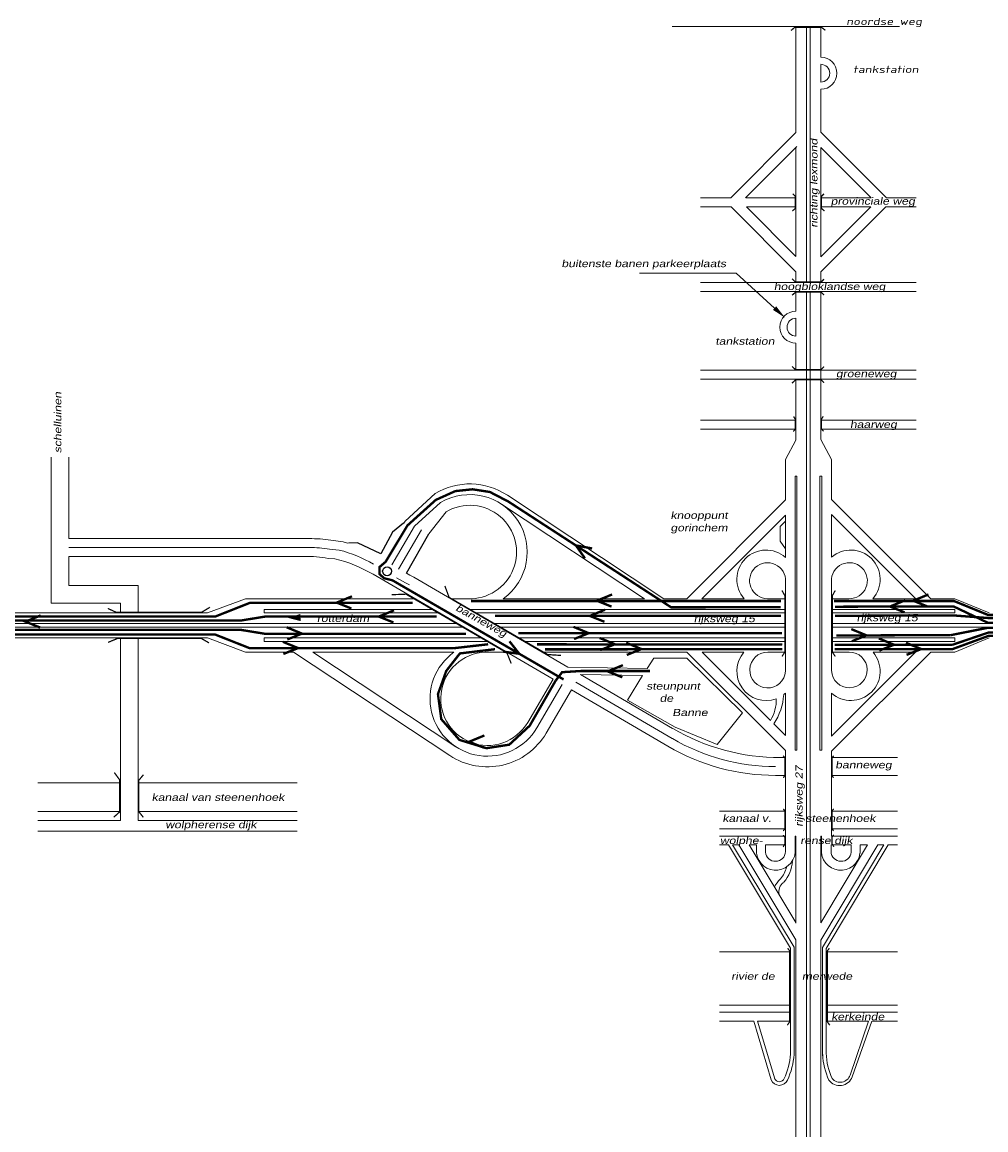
# Model space of a CAD drawing. Header units: metres. Extents: x 534 to 2631, y -2348 to -1484.
# Tile 7 of 13: x 1678 to 1881, y -1954 to -1720. Entities that reach past the tile are written whole.
import ezdxf

# ---------------------------------------------------------------- set-up
doc = ezdxf.new("R2010")
doc.units = ezdxf.units.M
doc.layers.get('0').update_dxf_attribs({"lineweight": 0})
for name, color, linetype, lineweight in [('135-8$0$STROOI', 7, 'Continuous', 0), ('135-8$0$TEXT', 178, 'Continuous', 0), ('STROOI', 7, 'Continuous', 0), ('Strooi WEL', 90, 'Continuous', 0), ('Text', 7, 'Continuous', 0)]:
    doc.layers.add(name, color=color, linetype=linetype, lineweight=lineweight)
doc.styles.add('135-8$0$ISO25', font='ISO9.SHX', dxfattribs={"width": 1.5, "oblique": 10})
doc.styles.add('ISO25', font='ARIALN.TTF', dxfattribs={"width": 1.5, "oblique": 10})

msp = doc.modelspace()

# ---------------------------------------------------------------- linework, layer by layer
at = {"color": 0, "ltscale": 0.5}
for p, q in [((1764.91, -1819.76), (1758.56, -1825.57)), ((1760.54, -1826.65), (1766.05, -1821.7)), ((1767.2, -1823.64), (1763.57, -1828.3)), ((1742.92, -1829.61), (1745.54, -1829.97)), ((1742.38, -1833.44), (1743.79, -1833.53)), ((1742.66, -1831.47), (1744.7, -1831.69)), ((1759.58, -1836.96), (1760.4, -1837.38)), ((1757.73, -1840.22), (1758.59, -1840.67)), ((1758.65, -1838.59), (1759.5, -1839.03))]:
    msp.add_line(p, q, dxfattribs=at)
at = {"lineweight": -3, "ltscale": 0.5}
for p, q in [((1758.27, -1826.05), (1755.91, -1827.95)), ((1755.91, -1827.95), (1753.48, -1832.48)), ((1758.84, -1836.53), (1763.57, -1828.3)), ((1748.55, -1830.18), (1746.65, -1830.25)), ((1753.48, -1832.48), (1748.55, -1830.18))]:
    msp.add_line(p, q, dxfattribs=at)
msp.add_circle((1754.79, -1836.15), 0.94, dxfattribs=at)
at = {"layer": '135-8$0$STROOI', "color": 7}
for p, q in [((1862.75, -1721.43), (1814.82, -1721.43)), ((1840.92, -1741.79), (1840.92, -1721.43)), ((1843.17, -1741.76), (1843.17, -1721.43)), ((1843.92, -1741.75), (1843.92, -1721.43)), ((1846.17, -1727.89), (1846.17, -1721.43)), ((1846.16, -1727.19), (1846.16, -1723.44)), ((1846.17, -1727.89), (1846.17, -1727.38)), ((1846.17, -1733.14), (1846.17, -1729.39)), ((1846.17, -1741.73), (1846.17, -1734.64))]:
    msp.add_line(p, q, dxfattribs=at)
msp.add_lwpolyline([(1847.11, -1722.22, 0.263, 0.263, 0), (1846.32, -1721.59, 0.263, 0.263, 0), (1840.68, -1721.59, 0.263, 0.263, 0), (1839.89, -1722.25, 0.263, 0.263, 0)], format="xyseb", dxfattribs=at)
for radius in [3.38, 1.88]:
    msp.add_arc((1846.16, -1731.26), radius, 270, 90, dxfattribs=at)
at = {"layer": 'STROOI', "color": 7}
for p, q in [((1840.92, -1743.75), (1840.92, -1741.79)), ((1843.17, -1775.33), (1843.17, -1741.79)), ((1843.93, -1775.33), (1843.93, -1741.79)), ((1846.18, -1743.69), (1846.18, -1741.79)), ((1840.92, -1743.75), (1827.19, -1757.52)), ((1846.18, -1743.69), (1859.97, -1757.52)), ((1840.92, -1769.87), (1840.92, -1746.94)), ((1846.18, -1769.93), (1846.18, -1746.88)), ((1846.18, -1746.88), (1856.79, -1757.52)), ((1827.19, -1757.52), (1820.84, -1757.52)), ((1840.92, -1757.52), (1830.37, -1757.52)), ((1856.79, -1757.52), (1846.18, -1757.52)), ((1866.27, -1757.52), (1859.97, -1757.52)), ((1827.3, -1759.39), (1820.84, -1759.39)), ((1840.92, -1773.06), (1827.3, -1759.39)), ((1840.92, -1769.87), (1830.48, -1759.39)), ((1840.92, -1759.39), (1830.48, -1759.39)), ((1846.18, -1773.12), (1859.86, -1759.39)), ((1846.18, -1769.93), (1856.68, -1759.39)), ((1856.68, -1759.39), (1846.18, -1759.39)), ((1866.27, -1759.39), (1859.86, -1759.39)), ((1840.92, -1775.33), (1840.92, -1773.06)), ((1846.18, -1775.33), (1846.18, -1773.12)), ((1866.27, -1775.33), (1820.84, -1775.33)), ((1866.27, -1777.2), (1820.84, -1777.2)), ((1840.92, -1781.37), (1840.92, -1777.2)), ((1840.92, -1781.37), (1840.92, -1777.2)), ((1843.17, -1793.83), (1843.17, -1777.2)), ((1843.17, -1790.02), (1843.17, -1777.2)), ((1843.93, -1793.83), (1843.93, -1777.2)), ((1843.93, -1790.02), (1843.93, -1777.2)), ((1846.18, -1793.83), (1846.18, -1777.2)), ((1840.92, -1786.62), (1840.92, -1782.87)), ((1840.92, -1786.62), (1840.92, -1782.87)), ((1840.92, -1786.62), (1840.92, -1782.87)), ((1840.92, -1793.83), (1840.92, -1788.12)), ((1840.92, -1790.02), (1840.92, -1788.12)), ((1866.27, -1793.83), (1820.84, -1793.83)), ((1843.17, -1798.65), (1843.17, -1791.9)), ((1843.93, -1798.65), (1843.93, -1791.9)), ((1846.18, -1798.65), (1846.18, -1791.9)), ((1866.27, -1795.7), (1820.84, -1795.7)), ((1840.92, -1808.53), (1840.92, -1795.7)), ((1843.17, -1930.91), (1843.17, -1795.7)), ((1843.93, -1930.91), (1843.93, -1795.7)), ((1846.18, -1808.39), (1846.18, -1795.7)), ((1840.92, -1804.34), (1820.84, -1804.34)), ((1866.27, -1804.34), (1846.18, -1804.34)), ((1840.92, -1806.22), (1820.84, -1806.22)), ((1866.27, -1806.22), (1846.19, -1806.22)), ((1838.73, -1812.62), (1840.92, -1808.53)), ((1848.43, -1812.61), (1846.18, -1808.39)), ((1683.98, -1842.87), (1683.98, -1812.14)), ((1687.73, -1829.27), (1687.73, -1812.14)), ((1838.73, -1821.13), (1838.73, -1812.62)), ((1848.43, -1821.01), (1848.43, -1812.6)), ((1840.73, -1873.83), (1840.73, -1816.13)), ((1841.11, -1816.13), (1840.73, -1816.13)), ((1841.11, -1873.83), (1841.11, -1816.13)), ((1845.99, -1873.83), (1845.99, -1816.13)), ((1846.36, -1816.13), (1845.99, -1816.13)), ((1846.36, -1873.83), (1846.36, -1816.13)), ((1778.89, -1822.01), (1809.02, -1841.93)), ((1780.13, -1820.13), (1813.1, -1841.93)), ((1838.73, -1821.13), (1817.92, -1841.93)), ((1848.43, -1821.01), (1869.37, -1841.93)), ((1838.73, -1824.31), (1821.1, -1841.93)), ((1838.73, -1833.23), (1838.73, -1824.31)), ((1848.43, -1833.21), (1848.43, -1824.19)), ((1848.43, -1824.19), (1866.18, -1841.93)), ((1760.54, -1826.65), (1755.79, -1834.77)), ((1758.56, -1825.57), (1758.3, -1826.03)), ((1838.73, -1825.6), (1837.6, -1826.75)), ((1837.6, -1826.75), (1837.6, -1829.83)), ((1762.03, -1827.46), (1757.2, -1835.73)), ((1687.73, -1829.27), (1738.39, -1829.27)), ((1687.73, -1831.14), (1738.39, -1831.14)), ((1837.6, -1829.83), (1838.73, -1831.43)), ((1687.73, -1833.02), (1737.37, -1833.02)), ((1687.73, -1839.12), (1687.73, -1833.02)), ((1757.73, -1840.22), (1751.84, -1836.78)), ((1758.65, -1838.59), (1756.8, -1837.51)), ((1759.58, -1836.96), (1758.84, -1836.53)), ((1792.87, -1856.36), (1760.4, -1837.38)), ((1838.73, -1857.2), (1838.73, -1837.93)), ((1848.43, -1857.15), (1848.43, -1837.65)), ((1702.37, -1839.12), (1687.73, -1839.12)), ((1702.37, -1844.93), (1702.37, -1839.12)), ((1789.74, -1858.87), (1758.59, -1840.67)), ((1698.62, -1842.87), (1683.98, -1842.87)), ((1698.62, -1844.93), (1698.62, -1842.87)), ((1724.96, -1841.93), (1716.98, -1844.93)), ((1760.74, -1841.93), (1724.96, -1841.93)), ((1772.68, -1841.93), (1768.18, -1841.93)), ((1809.02, -1841.93), (1779.26, -1841.93)), ((1817.92, -1841.93), (1813.1, -1841.93)), ((1830.02, -1841.93), (1821.1, -1841.93)), ((1834.95, -1841.93), (1838.73, -1841.93)), ((1848.43, -1841.93), (1852.1, -1841.93)), ((1866.18, -1841.93), (1857.11, -1841.93)), ((1874.38, -1841.93), (1869.37, -1841.93)), ((1874.38, -1841.93), (1881.61, -1844.93)), ((1716.98, -1844.93), (1659.3, -1844.93)), ((1764.59, -1844.18), (1728.9, -1844.18)), ((1728.9, -1844.93), (1728.9, -1844.18)), ((1765.88, -1844.93), (1728.9, -1844.93)), ((1838.73, -1844.18), (1772.03, -1844.18)), ((1838.73, -1844.93), (1773.32, -1844.93)), ((1874.38, -1844.18), (1848.43, -1844.18)), ((1874.38, -1844.93), (1848.43, -1844.93)), ((1874.38, -1844.93), (1874.38, -1844.18)), ((1769.73, -1847.18), (1650.67, -1847.18)), ((1838.73, -1847.18), (1777.17, -1847.18)), ((1912.24, -1847.18), (1848.43, -1847.18)), ((1771.01, -1847.93), (1650.67, -1847.93)), ((1838.73, -1847.93), (1778.45, -1847.93)), ((1912.24, -1847.93), (1848.43, -1847.93)), ((1716.96, -1850.18), (1650.67, -1850.18)), ((1698.62, -1888.62), (1698.62, -1850.18)), ((1698.62, -1850.93), (1698.62, -1850.18)), ((1702.37, -1888.62), (1702.37, -1850.18)), ((1724.95, -1853.18), (1716.96, -1850.18)), ((1774.87, -1850.18), (1728.9, -1850.18)), ((1728.9, -1850.93), (1728.9, -1850.18)), ((1776.15, -1850.93), (1728.9, -1850.93)), ((1838.73, -1850.18), (1782.31, -1850.18)), ((1838.73, -1850.93), (1783.86, -1850.93)), ((1874.38, -1850.18), (1848.43, -1850.18)), ((1874.38, -1850.93), (1848.43, -1850.93)), ((1874.38, -1850.93), (1874.38, -1850.18)), ((1874.38, -1853.18), (1881.61, -1850.18)), ((1735.04, -1853.18), (1724.95, -1853.18)), ((1768.02, -1874.98), (1735.04, -1853.18)), ((1769.26, -1873.1), (1739.13, -1853.18)), ((1768.88, -1853.18), (1739.13, -1853.18)), ((1780.01, -1853.18), (1776.39, -1853.18)), ((1817.97, -1853.18), (1787.44, -1853.18)), ((1810.99, -1854.43), (1809.55, -1856.65)), ((1811.51, -1854.43), (1810.99, -1854.43)), ((1817.96, -1854.43), (1811.51, -1854.43)), ((1829.66, -1865.95), (1817.96, -1854.43)), ((1838.73, -1873.93), (1817.97, -1853.18)), ((1829.97, -1853.18), (1821.15, -1853.18)), ((1835.55, -1867.57), (1821.15, -1853.18)), ((1835.01, -1853.18), (1838.73, -1853.18)), ((1848.43, -1874.06), (1869.32, -1853.18)), ((1848.43, -1870.87), (1866.13, -1853.18)), ((1848.43, -1853.18), (1852.13, -1853.18)), ((1866.13, -1853.18), (1857.16, -1853.18)), ((1874.38, -1853.18), (1869.32, -1853.18)), ((1809.55, -1856.65), (1792.87, -1856.36)), ((1784.42, -1867.98), (1789.74, -1858.87)), ((1814.95, -1869.26), (1795.52, -1857.9)), ((1808.57, -1858.13), (1795.52, -1857.9)), ((1797.6, -1859.12), (1795.52, -1857.9)), ((1808.57, -1858.13), (1805.4, -1863.29)), ((1786.36, -1869.11), (1791.68, -1860.01)), ((1788.31, -1870.25), (1793.63, -1861.14)), ((1813.94, -1873.01), (1793.63, -1861.14)), ((1814.88, -1871.39), (1794.57, -1859.52)), ((1805.4, -1863.29), (1815.46, -1868.96)), ((1838.73, -1870.75), (1838.73, -1861.82)), ((1848.43, -1870.87), (1848.43, -1861.85)), ((1824.32, -1872.65), (1829.66, -1865.95)), ((1838.73, -1870.75), (1836.27, -1868.3)), ((1815.46, -1868.96), (1824.32, -1872.65)), ((1838.73, -1875.41), (1837.67, -1875.41)), ((1838.73, -1893.79), (1838.73, -1873.93)), ((1841.11, -1873.83), (1840.73, -1873.83)), ((1846.36, -1873.83), (1845.99, -1873.83)), ((1848.43, -1891.92), (1848.43, -1874.06)), ((1862.31, -1875.41), (1848.43, -1875.41)), ((1838.73, -1879.16), (1836.65, -1879.16)), ((1862.31, -1879.16), (1848.43, -1879.16)), ((1698.62, -1880.75), (1681.18, -1880.75)), ((1735.87, -1880.75), (1702.37, -1880.75)), ((1698.62, -1886.75), (1681.18, -1886.75)), ((1735.87, -1886.75), (1702.37, -1886.75)), ((1838.73, -1886.66), (1824.79, -1886.66)), ((1862.31, -1886.66), (1848.43, -1886.66)), ((1698.62, -1888.62), (1681.18, -1888.62)), ((1735.87, -1888.62), (1702.37, -1888.62)), ((1735.87, -1890.87), (1681.18, -1890.87)), ((1838.73, -1890.42), (1824.79, -1890.42)), ((1838.73, -1891.92), (1824.79, -1891.92)), ((1840.77, -1891.92), (1840.92, -1891.92)), ((1840.77, -1894.66), (1840.77, -1891.92)), ((1840.92, -1910.24), (1840.92, -1891.92)), ((1846.18, -1910.19), (1846.18, -1891.93)), ((1846.28, -1891.93), (1846.18, -1891.93)), ((1846.28, -1894.66), (1846.28, -1891.93)), ((1862.31, -1890.42), (1848.43, -1890.42)), ((1862.31, -1891.92), (1848.43, -1891.92)), ((1826.68, -1893.79), (1824.79, -1893.79)), ((1839.8, -1915.54), (1826.68, -1893.79)), ((1840.55, -1915.33), (1827.56, -1893.79)), ((1828.87, -1893.79), (1827.56, -1893.79)), ((1840.92, -1913.77), (1828.87, -1893.79)), ((1840.92, -1910.14), (1831.06, -1893.79)), ((1832.64, -1893.79), (1831.06, -1893.79)), ((1832.64, -1895.55), (1832.64, -1893.79)), ((1834.5, -1895.31), (1834.51, -1893.79)), ((1838.73, -1893.79), (1834.51, -1893.79)), ((1838.73, -1895.21), (1838.73, -1893.79)), ((1846.18, -1913.85), (1858.16, -1893.79)), ((1846.18, -1910.19), (1855.98, -1893.79)), ((1846.55, -1915.42), (1859.47, -1893.79)), ((1847.3, -1915.63), (1860.35, -1893.79)), ((1848.33, -1895.21), (1848.33, -1893.79)), ((1852.55, -1893.79), (1848.43, -1893.79)), ((1852.56, -1895.31), (1852.55, -1893.79)), ((1854.42, -1895.55), (1854.42, -1893.79)), ((1855.98, -1893.79), (1854.42, -1893.79)), ((1859.47, -1893.79), (1858.16, -1893.79)), ((1862.31, -1893.79), (1860.35, -1893.79)), ((1840.55, -1915.36), (1840.55, -1915.33)), ((1840.55, -1937.93), (1840.55, -1915.36)), ((1840.92, -1953.51), (1840.92, -1913.77)), ((1846.18, -1953.51), (1846.18, -1913.85)), ((1846.55, -1915.44), (1846.55, -1915.42)), ((1839.8, -1916.31), (1824.79, -1916.31)), ((1839.8, -1937.87), (1839.8, -1915.54)), ((1846.55, -1938.21), (1846.55, -1915.44)), ((1847.3, -1937.76), (1847.3, -1915.62)), ((1862.31, -1916.31), (1847.3, -1916.31)), ((1839.8, -1927.54), (1824.79, -1927.54)), ((1839.8, -1929.04), (1824.79, -1929.04)), ((1862.31, -1927.54), (1847.3, -1927.54)), ((1862.31, -1929.04), (1847.3, -1929.04)), ((1832.05, -1930.91), (1824.79, -1930.91)), ((1835.73, -1943.28), (1832.05, -1930.91)), ((1839.8, -1930.91), (1832.83, -1930.91)), ((1836.45, -1943.07), (1832.83, -1930.91)), ((1843.17, -1994.29), (1843.17, -1930.91)), ((1843.92, -1994.29), (1843.92, -1930.91)), ((1856.18, -1930.91), (1847.3, -1930.91)), ((1856.18, -1930.91), (1852.33, -1942.27)), ((1856.92, -1930.92), (1852.76, -1942.62)), ((1862.31, -1930.91), (1856.97, -1930.91)), ((1840.92, -1958.72), (1840.92, -1944.4)), ((1846.17, -1958.72), (1846.17, -1944.4))]:
    msp.add_line(p, q, dxfattribs=at)
at = {"layer": 'STROOI', "ltscale": 0.5}
msp.add_line((1830.29, -1757.52), (1841.1, -1746.72), dxfattribs=at)
at = {"layer": 'STROOI', "color": 7, "const_width": 0.263}
for points in [[(1840.16, -1760.27), (1840.8, -1759.73), (1840.8, -1757.19), (1840.25, -1756.65)], [(1846.93, -1760.27), (1846.3, -1759.73), (1846.3, -1757.19), (1846.84, -1756.65)], [(1846.85, -1774.62), (1846.22, -1775.25), (1840.84, -1775.25), (1840.1, -1774.56)], [(1846.85, -1777.99), (1846.22, -1777.36), (1840.84, -1777.36), (1840.1, -1778.04)], [(1846.85, -1793.06), (1846.22, -1793.69), (1840.84, -1793.69), (1840.1, -1793.01)], [(1846.85, -1796.47), (1846.22, -1795.84), (1840.84, -1795.84), (1840.1, -1796.52)], [(1840.37, -1806.72), (1840.79, -1806.19), (1840.79, -1804.13), (1840.42, -1803.55)], [(1846.73, -1806.67), (1846.31, -1806.15), (1846.31, -1804.09), (1846.68, -1803.51)], [(1766.95, -1839.23), (1767.85, -1841.65), (1788.63, -1853.7), (1791.42, -1853.88)], [(1837.98, -1854.1), (1838.6, -1853.17), (1838.6, -1841.32), (1837.98, -1840.2)], [(1849.2, -1854.1), (1848.58, -1853.17), (1848.58, -1841.32), (1849.2, -1840.2)], [(1755.74, -1841.09), (1758.78, -1840.98), (1780.03, -1853.34), (1780.93, -1855.58)], [(1717.45, -1843.74), (1715.71, -1844.79), (1697.69, -1844.79), (1695.94, -1843.98)], [(1696.01, -1851.13), (1697.99, -1850.31), (1715.66, -1850.31), (1717.28, -1851.24)], [(1838.26, -1879.66), (1838.58, -1879.22), (1838.58, -1875.41), (1838.24, -1875.01)], [(1848.84, -1879.66), (1848.53, -1879.22), (1848.53, -1875.41), (1848.87, -1875.01)], [(1697.21, -1887.95), (1698.47, -1886.81), (1698.47, -1880.13), (1697.32, -1878.55)], [(1703.43, -1887.98), (1702.48, -1886.8), (1702.48, -1880.19), (1703.45, -1879.01)], [(1838.26, -1890.85), (1838.58, -1890.41), (1838.58, -1886.6), (1838.24, -1886.2)], [(1848.84, -1890.85), (1848.53, -1890.41), (1848.53, -1886.6), (1848.87, -1886.2)], [(1838.22, -1894.23), (1838.59, -1893.63), (1838.59, -1892.16), (1838.24, -1891.72)], [(1848.9, -1894.18), (1848.53, -1893.58), (1848.53, -1892.11), (1848.87, -1891.66)], [(1839.11, -1931.76), (1839.62, -1931.02), (1839.62, -1916.13), (1839.16, -1915.55)], [(1848.03, -1931.76), (1847.52, -1931.02), (1847.52, -1916.13), (1847.97, -1915.55)]]:
    msp.add_lwpolyline(points, dxfattribs=at)
at = {"layer": 'STROOI', "color": 7}
for centre, radius, start, end in [((1840.92, -1784.75), 3.38, 90, 270), ((1840.92, -1784.75), 1.88, 90, 270), ((1772.22, -1832.1), 14.34, 56.5366, 120.6567), ((1772.22, -1832.1), 9.84, 267.2947, 120.6771), ((1738.39, -1859.27), 30, 81.3135, 90), ((1738.39, -1859.27), 28.12, 81.2692, 90), ((1737.72, -1858.93), 30, 73.0034, 74.8982), ((1737.37, -1863.02), 30, 80.384, 90), ((1736.7, -1862.68), 30, 59.7026, 76.3279), ((1737.72, -1858.93), 28.12, 59.7026, 75.6406), ((1834.64, -1837.85), 6.17, 48.4534, 221.4425), ((1852.49, -1837.85), 6.17, 318.5575, 131.2153), ((1834.95, -1838.14), 3.79, 356.782, 269.899), ((1852.18, -1838.14), 3.79, 268.7308, 183.1998), ((1775.92, -1863.01), 12.09, 125.6205, 329.7026), ((1775.92, -1863.01), 9.84, 87.2947, 329.7026), ((1834.64, -1857.21), 6.17, 139.255, 290.2054), ((1834.97, -1856.95), 3.77, 89.4915, 356.1597), ((1852.49, -1857.21), 6.17, 228.4534, 40.745), ((1852.18, -1856.94), 3.76, 182.1736, 90.8255), ((1828.62, -1863.28), 8.16, 328.2074, 1.9832), ((1825.78, -1861.33), 12.59, 326.3983, 356.3242), ((1834.64, -1857.21), 6.17, 306.9976, 311.5466), ((1775.92, -1863.01), 14.34, 236.5366, 329.7026), ((1837.67, -1830.38), 45.03, 239.7026, 270), ((1836.65, -1834.13), 45.03, 239.7026, 270), ((1836.65, -1834.13), 43.15, 239.7026, 270), ((1836.69, -1895.02), 4.09, 187.4727, 5.1183), ((1836.61, -1895.13), 2.12, 184.848, 357.8412), ((1850.36, -1895.02), 4.09, 174.8817, 352.5273), ((1850.44, -1895.13), 2.12, 182.1588, 355.152), ((1833.45, -1897.23), 5.61, 318.3446, 347.4208), ((1832.62, -1896.69), 7.59, 319.5916, 355.7159), ((1841.1, -1904.76), 5.14, 132.2951, 155.9084), ((1839.88, -1903.73), 2.57, 127.5199, 191.2848), ((1823.85, -1936.45), 16.01, 335.791, 354.9636), ((1823.76, -1936.42), 16.86, 335.8175, 354.8936), ((1860.71, -1937.31), 14.17, 182.4427, 205.0891), ((1860.51, -1937.38), 13.21, 181.277, 205.2574), ((1837.44, -1942.58), 1.85, 202.3888, 336.2962), ((1837.44, -1942.58), 1.1, 202.3888, 336.2962), ((1850.13, -1941.69), 2.79, 215.9426, 340.4423), ((1850.23, -1941.56), 2.22, 221.2614, 341.2879)]:
    msp.add_arc(centre, radius, start, end, dxfattribs=at)
at = {"layer": 'STROOI'}
msp.add_arc((1772.22, -1832.1), 12.09, 305.6205, 120.665, dxfattribs=at)
at = {"layer": 'Strooi WEL', "color": 6}
msp.add_lwpolyline([(1837.69, -1843.74, 0.5, 0.5, 0), (1814.63, -1843.75, 0.5, 0.5, 0), (1780.31, -1821.46, 0.5, 0.5, 0), (1776.45, -1819.46, 0.5, 0.5, 0), (1772.79, -1818.89, 0.5, 0.5, 0), (1769.16, -1819.27, 0.5, 0.5, 0), (1765.04, -1821.13, 0.5, 0.5, 0), (1759.08, -1826.5, 0.5, 0.5, 0), (1754.47, -1834.17, 0.5, 0.5, 0), (1753.17, -1835.28, 0.5, 0.5, 0), (1753.17, -1836.72, 0.5, 0.5, 0), (1754.14, -1837.62, 0.5, 0.5, 0), (1755.91, -1838.06, 0.5, 0.5, 0), (1791.97, -1858.94, 0, 0, 0)], format="xyseb", dxfattribs=at)
at = {"layer": 'Strooi WEL', "color": 6, "const_width": 0.5}
for points in [[(1797.98, -1831.35), (1794.56, -1830.71), (1796.48, -1833.44)], [(1863.96, -1842.26), (1860.74, -1843.58), (1863.84, -1844.82)], [(1849.13, -1843.62), (1874.11, -1843.55), (1881.35, -1847), (1910.14, -1847.01), (1918.73, -1844.6), (1945.95, -1844.56), (1945.78, -1856.74), (1958.8, -1856.78), (1961.61, -1855.25), (1962.73, -1852.06), (1961.35, -1849.04), (1958.59, -1848), (1948.52, -1847.99)], [(1794.05, -1847.86), (1797.26, -1849.19), (1794.17, -1850.43)], [(1873.54, -1849.61), (1881.29, -1848.07), (1944.52, -1848.01)], [(1761.35, -1849.33), (1771.44, -1849.33)], [(1837.95, -1849.19), (1782.45, -1849.19)], [(1873.54, -1849.61), (1849.4, -1849.68)], [(1852.58, -1848.34), (1855.8, -1849.66), (1852.7, -1850.9)], [(1779.18, -1853.07), (1782.63, -1853.53), (1780.57, -1850.91)]]:
    msp.add_lwpolyline(points, dxfattribs=at)
at = {"layer": 'Strooi WEL', "const_width": 0.5}
for points in [[(1651.62, -1845.68), (1718.61, -1845.68), (1725.87, -1842.81), (1760.17, -1842.81)], [(1747.39, -1841.43), (1744.17, -1842.76), (1747.27, -1844)], [(1837.77, -1842.42), (1772.44, -1842.42)], [(1802.2, -1841.04), (1798.99, -1842.36), (1802.08, -1843.6)], [(1948.54, -1849.81), (1958.31, -1849.71), (1960.01, -1850.3), (1960.83, -1852.15), (1960.17, -1854.11), (1958.35, -1855.01), (1947.46, -1855.01), (1947.62, -1842.98), (1945.18, -1842.98), (1918.51, -1842.98), (1909.9, -1845.39), (1881.41, -1845.36), (1874.22, -1842.42), (1848.95, -1842.42)], [(1868.84, -1841.04), (1865.63, -1842.36), (1868.72, -1843.6)], [(1651.62, -1849.5), (1718.61, -1849.5), (1725.87, -1852.37), (1768.76, -1852.37)], [(1849.08, -1852.58), (1873.85, -1852.57), (1881.5, -1849.76), (1944.48, -1849.74)], [(1732.82, -1851.01), (1736.03, -1852.33), (1732.94, -1853.57)], [(1790.28, -1859.22), (1784.83, -1868.69), (1780.52, -1872.68), (1775.71, -1873.42), (1770.02, -1871.67), (1766.2, -1867.3), (1765.5, -1862.02), (1767.25, -1857.14), (1770.12, -1853.46), (1777.52, -1852.57)], [(1788.08, -1852.6), (1788.08, -1852.6), (1838.07, -1852.58)], [(1805.16, -1851.21), (1808.37, -1852.54), (1805.28, -1853.78)], [(1833.33, -1852.58), (1838.07, -1852.58)], [(1864.1, -1851.21), (1867.31, -1852.53), (1864.22, -1853.77)], [(1790.28, -1859.22), (1791.66, -1857.41), (1795.66, -1857.16), (1810.17, -1857.16)], [(1804.47, -1855.93), (1801.26, -1857.25), (1804.35, -1858.49)], [(1775.28, -1870.74), (1772.06, -1872.07), (1775.16, -1873.3)]]:
    msp.add_lwpolyline(points, dxfattribs=at)
at = {"layer": 'Strooi WEL', "color": 5, "const_width": 0.5}
for points in [[(1681.81, -1845.45), (1678.6, -1846.77), (1681.69, -1848.01)], [(1756.25, -1844.38), (1753.04, -1845.7), (1756.13, -1846.94)], [(1837.77, -1845.56), (1777.53, -1845.56)], [(1800.71, -1844.24), (1797.5, -1845.56), (1800.59, -1846.8)], [(1849.12, -1845.53), (1874.14, -1845.46), (1881.39, -1846), (1910, -1846.01), (1918.59, -1843.6), (1946.96, -1843.56), (1946.79, -1855.75), (1958.55, -1855.78), (1960.8, -1854.56), (1961.66, -1852.11), (1960.61, -1849.83), (1958.4, -1849), (1948.52, -1848.99)], [(1651.66, -1846.53), (1723.99, -1846.53), (1729.09, -1845.7), (1765.26, -1845.7)], [(1733.64, -1847.96), (1736.85, -1849.28), (1733.76, -1850.52)], [(1651.66, -1848.5), (1723.99, -1848.5), (1729.09, -1849.33), (1761.35, -1849.33)], [(1799.56, -1850.2), (1802.78, -1851.52), (1799.68, -1852.76)], [(1858.38, -1850.3), (1861.59, -1851.62), (1858.5, -1852.86)], [(1873.86, -1851.65), (1873.86, -1851.65), (1881.46, -1849.07), (1944.52, -1849.01)], [(1768.76, -1852.37), (1776.08, -1851.53)], [(1786.39, -1851.54), (1838.02, -1851.61)], [(1849.09, -1851.67), (1873.88, -1851.66)]]:
    msp.add_lwpolyline(points, dxfattribs=at)
at = {"layer": 'Text'}
for p, q in [((1828.36, -1773.36), (1807.97, -1773.36)), ((1836.43, -1780.73), (1828.36, -1773.36))]:
    msp.add_line(p, q, dxfattribs=at)
msp.add_lwpolyline([(1736.54, -1845.9, 1.5, 0, 0), (1733.93, -1845.97, 0, 0, 0)], format="xyseb", dxfattribs=at)
msp.add_solid([(1836.77, -1780.36), (1836.09, -1781.1), (1838.64, -1782.76)], dxfattribs=at)

# ---------------------------------------------------------------- texts
at = {"layer": '135-8$0$TEXT', "style": '135-8$0$ISO25', "oblique": 10, "width": 1.5}
for s, p in [('noordse weg', (1851.53, -1721.09)), ('tankstation', (1852.97, -1731.19))]:
    msp.add_text(s, height=1.5, dxfattribs=at).set_placement(p)
at = {"layer": 'Text', "style": 'ISO25', "oblique": 10, "width": 1.5}
for s, rotation, p in [('richting lexmond', 90, (1845.46, -1763.81)), ('schelluinen', 90, (1686.15, -1811.28)), ('banneweg', 330.8716, (1769.08, -1844.3)), ('rijksweg 27', 90, (1842.32, -1889.98))]:
    msp.add_text(s, height=1.5, rotation=rotation, dxfattribs=at).set_placement(p)
for s, p in [('provinciale weg', (1848.24, -1758.94)), ('buitenste banen parkeerplaats', (1791.53, -1772.1)), ('hoogbloklandse weg', (1836.27, -1776.92)), ('tankstation', (1823.95, -1788.44)), ('groeneweg', (1849.36, -1795.28)), ('haarweg', (1852.31, -1805.96)), ('knooppunt', (1814.5, -1825.12)), ('gorinchem', (1814.5, -1827.74)), ('rotterdam', (1739.99, -1846.83)), ('rijksweg 15', (1819.39, -1846.88)), ('rijksweg 15', (1853.7, -1846.68)), ('steunpunt', (1809.38, -1861.08)), ('   de ', (1810.05, -1863.66)), ('  Banne', (1813.44, -1866.65)), ('banneweg', (1849.21, -1877.67)), ('kanaal van steenenhoek', (1705.19, -1884.51)), ('kanaal v.          steenenhoek', (1825.43, -1888.95)), ('wolpherense dijk', (1708.07, -1890.27)), ('wolphe-           rense dijk', (1824.92, -1893.61)), ('rivier de        merwede', (1827.28, -1922.2)), ('kerkeinde', (1848.37, -1930.72))]:
    msp.add_text(s, height=1.5, dxfattribs=at).set_placement(p)

doc.saveas('drawing.dxf')
